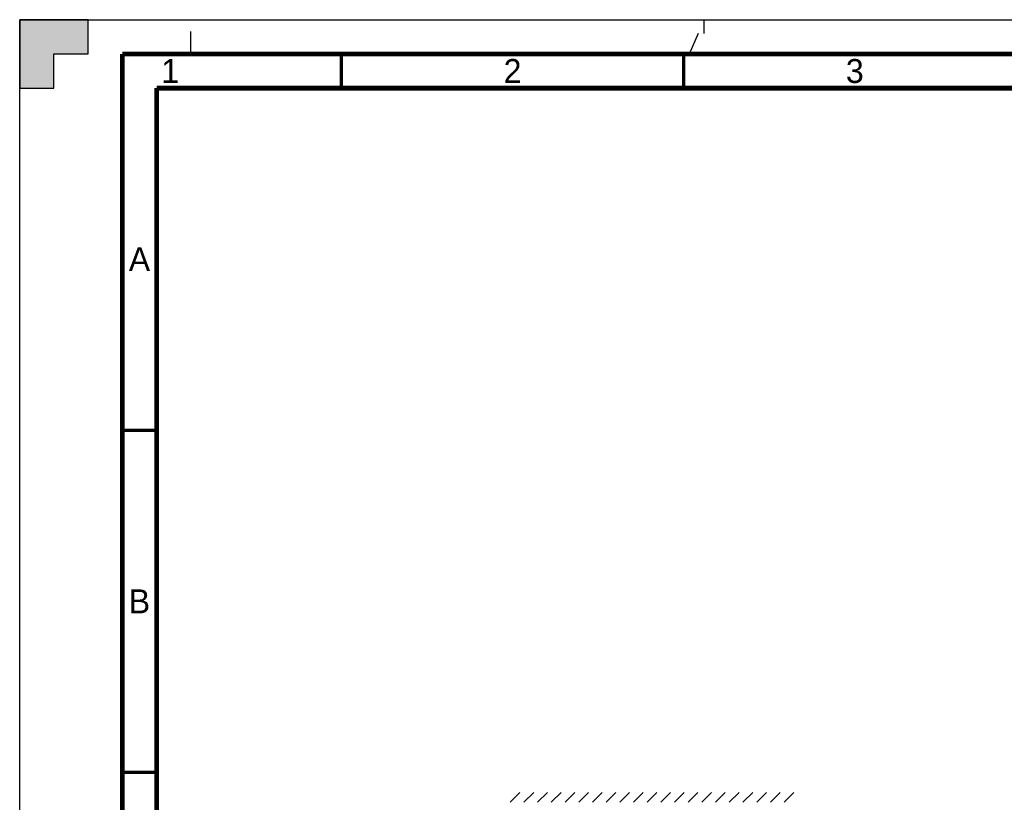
# Model space of a CAD drawing. Header units: millimetres. Extents: x 0 to 594, y 0 to 420.
# Tile 25 of 80: x 0 to 144, y 306 to 420. Entities that reach past the tile are written whole.
import ezdxf

# ---------------------------------------------------------------- set-up
doc = ezdxf.new("R2010")
doc.units = ezdxf.units.MM
doc.header["$LTSCALE"] = 32.67
doc.linetypes.add('DASHED', pattern=[0.2, 0.1, -0.1])
doc.layers.get('0').update_dxf_attribs({"linetype": 'CONTINUOUS'})
doc.styles.get("Standard").update_dxf_attribs({"font": 'myriadpro-light.otf'})

msp = doc.modelspace()

# ---------------------------------------------------------------- hatches: boundary and pattern name
at = {"linetype": 'CONTINUOUS'}
h = msp.add_hatch(color=7, dxfattribs=at)
h.paths.add_polyline_path([(0, 410), (5, 410), (5, 415), (10, 415), (10, 420), (0, 420)])
h.paths.add_polyline_path([(0, 10), (5, 10), (5, 5), (10, 5), (10, 0), (0, 0)])
h.paths.add_polyline_path([(594, 0), (594, 10), (589, 10), (589, 5), (584, 5), (584, 0)])
h.paths.add_polyline_path([(589, 410), (589, 415), (584, 415), (584, 420), (594, 420), (594, 410)])

# ---------------------------------------------------------------- linework, layer by layer
at = {"color": 7, "linetype": 'CONTINUOUS'}
for p, q in [((0, 420), (0, 410)), ((10, 420), (0, 420)), ((0, 0), (0, 420)), ((0, 420), (594, 420)), ((10, 415), (10, 420)), ((5, 410), (5, 415)), ((5, 415), (10, 415)), ((0, 410), (5, 410)), ((71.665, 305.628), (73.087, 307.051)), ((73.665, 305.628), (75.087, 307.051)), ((75.665, 305.628), (77.087, 307.051)), ((77.665, 305.628), (79.087, 307.051)), ((79.665, 305.628), (81.087, 307.051)), ((81.665, 305.628), (83.087, 307.051)), ((83.665, 305.628), (85.087, 307.051)), ((85.665, 305.628), (87.087, 307.051)), ((87.665, 305.628), (89.087, 307.051)), ((89.665, 305.628), (91.087, 307.051)), ((91.665, 305.628), (93.087, 307.051)), ((93.665, 305.628), (95.087, 307.051)), ((95.665, 305.628), (97.087, 307.051)), ((97.665, 305.628), (99.087, 307.051)), ((99.665, 305.628), (101.087, 307.051)), ((101.665, 305.628), (103.087, 307.051)), ((103.665, 305.628), (105.087, 307.051)), ((105.665, 305.628), (107.087, 307.051)), ((107.665, 305.628), (109.087, 307.051)), ((109.665, 305.628), (111.087, 307.051)), ((111.665, 305.628), (113.087, 307.051))]:
    msp.add_line(p, q, dxfattribs=at)
at = {"color": 7, "linetype": 'DASHED'}
for p, q in [((25, 415), (25, 420)), ((97.872, 415), (100, 420))]:
    msp.add_line(p, q, dxfattribs=at)
at = {"color": 2, "linetype": 'CONTINUOUS'}
msp.add_line((100, 418), (100, 420), dxfattribs=at)
at = {"color": 7, "linetype": 'CONTINUOUS'}
for points, const_width in [([(15, 5), (15, 415)], 0.7), ([(589, 415), (15, 415)], 0.7), ([(47, 410), (47, 415)], 0.5), ([(97, 410), (97, 415)], 0.5), ([(20, 10), (20, 410)], 0.7), ([(20, 410), (584, 410)], 0.7), ([(15, 360), (20, 360)], 0.5), ([(15, 310), (20, 310)], 0.5)]:
    msp.add_lwpolyline(points, dxfattribs=dict(at, const_width=const_width))

# ---------------------------------------------------------------- texts
at = {"color": 5, "linetype": 'CONTINUOUS', "char_height": 3.5, "attachment_point": 2, "line_spacing_factor": 0.9}
for s, insert, width in [('2', (72, 414.25), 2.53162), ('3', (122, 414.25), 2.53162), ('1', (22, 414.25), 2.53162), ('A', (17.5, 386.75), 3.02964), ('B', (17.5, 336.75), 2.61462)]:
    msp.add_mtext(s, dxfattribs=dict(at, insert=insert, width=width))

doc.saveas('drawing.dxf')
